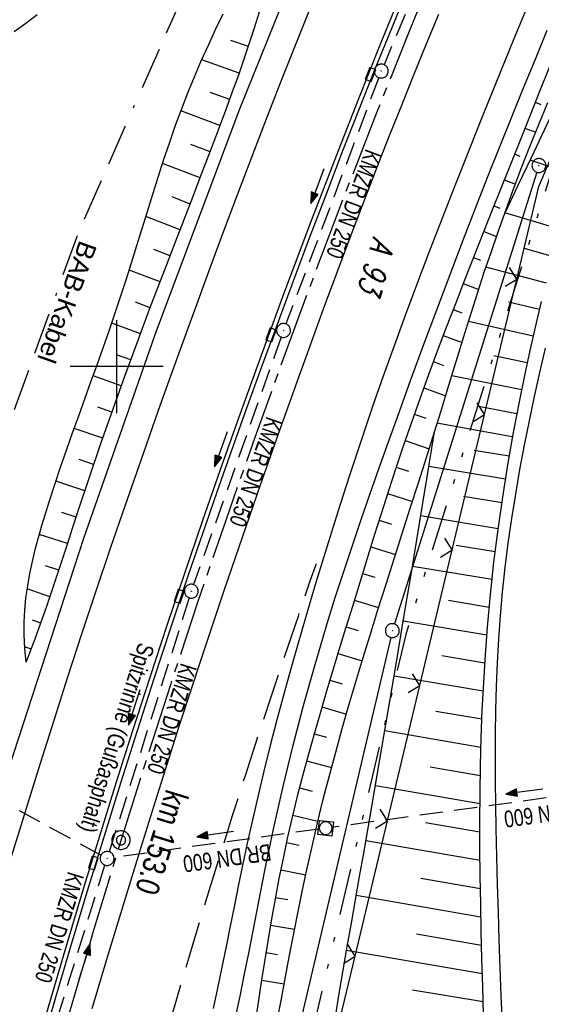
# Model space of a CAD drawing. Extents: x 510526 to 513920, y 467229 to 478797.
# Tile 151 of 256: x 510890 to 510946, y 472431 to 472537. Entities that reach past the tile are written whole.
import ezdxf
from ezdxf.enums import TextEntityAlignment as Align

# ---------------------------------------------------------------- set-up
doc = ezdxf.new("R2010")
doc.units = 0
doc.header["$LTSCALE"] = 10
doc.header["$MEASUREMENT"] = 0
for name, pattern in [('ACAD_ISO16W100', [73, 15, -6.5, 15, -6.5, 15, -7, 1, -7]), ('ACHSE', [5.5, 4, -0.5, 0.5, -0.5]), ('LT00', [0]), ('LT05', [0.7, 0.5, -0.2]), ('LT09', [0.54, 0.2, -0.1, 0.02, -0.1, 0.02, -0.1]), ('STRICHLINIE2', [0.375, 0.25, -0.125])]:
    doc.linetypes.add(name, pattern=pattern)
doc.layers.get('0').update_dxf_attribs({"linetype": 'LT00'})
for name, color, linetype in [('-AX-020', 250, 'ACHSE'), ('-Halt-Pfeil', 4, 'LT00'), ('-Haltung', 182, 'STRICHLINIE2'), ('-Haltungsbeschriftung', 182, 'LT00'), ('-ST-20-1', 250, 'LT00'), ('-ST-20-5', 250, 'LT00'), ('BAB-KABEL', 220, 'ACAD_ISO16W100'), ('BAB-KABEL_TEXT', 221, 'Continuous'), ('DFK_AB_L', 21, 'LT00'), ('DFK_AB_P', 7, 'LT00'), ('DFK_BES-NAME', 255, 'LT00'), ('GEMARKUNGSGRENZE', 3, 'LT09'), ('RINNE_TEXT', 11, 'Continuous'), ('V94_AFBR_BAB', 250, 'LT00'), ('V94_BOESCH', 250, 'LT00'), ('V94_BOSCHUNG', 250, 'LT00'), ('V94_KA_MULD', 182, 'LT00'), ('V94_KA_PRUF', 182, 'LT00'), ('V94_LD_MARK', 250, 'LT00'), ('V94_LG_MARK', 250, 'LT05'), ('V94_RASTER', 250, 'LT00'), ('V94_RINNE', 182, 'LT00'), ('V94_SINKK', 182, 'LT00'), ('V94_ZAUN', 40, 'LT00')]:
    doc.layers.add(name, color=color, linetype=linetype)
doc.styles.add('Arial', font='ARIAL.TTF')
doc.styles.add('Arial Fett', font='txt', dxfattribs={"width": 0.8})
doc.styles.add('Beschrift', font='ARIAL.TTF')
doc.styles.add('Haltungsbeschriftung', font='ARIAL.TTF', dxfattribs={"width": 0.75})
doc.styles.get("Standard").update_dxf_attribs({"font": 'romans.shx'})

# ---------------------------------------------------------------- blocks, each defined once
blk = doc.blocks.new('SYMB0003')
at = {"color": 0, "linetype": 'ByBlock'}
for p, q in [((-0.015712, 0), (0.010166, 0.012015)), ((0, -0.021257), (-0.015712, 0)), ((0.010166, 0.012015), (0, -0.021257))]:
    blk.add_line(p, q, dxfattribs=at)
for points in [[(-0.031395, 0.499013), (-0.093691, 0.491144), (-0.154509, 0.475528), (-0.21289, 0.452414), (-0.267913, 0.422164), (-0.318712, 0.385257), (-0.364484, 0.342274), (-0.404509, 0.293893), (-0.438154, 0.240877), (-0.464888, 0.184062), (-0.484292, 0.124345), (-0.496058, 0.062667), (-0.5, 0)], [(-0.5, 0), (-0.496058, -0.062667), (-0.484292, -0.124345), (-0.464888, -0.184062), (-0.438154, -0.240877), (-0.404509, -0.293893), (-0.364485, -0.342274), (-0.318712, -0.385257), (-0.267914, -0.422164), (-0.21289, -0.452414), (-0.154509, -0.475529), (-0.093691, -0.491144), (-0.031395, -0.499014), (0.031395, -0.499014)], [(0.5, 0), (0.496057, 0.062667), (0.484292, 0.124345), (0.464888, 0.184062), (0.438153, 0.240877), (0.404509, 0.293893), (0.364484, 0.342274), (0.318712, 0.385257), (0.267913, 0.422164), (0.21289, 0.452414), (0.154509, 0.475528), (0.093691, 0.491144), (0.031395, 0.499013), (-0.031395, 0.499013)], [(0.031395, -0.499014), (0.093691, -0.491144), (0.154509, -0.475529), (0.21289, -0.452414), (0.267914, -0.422164), (0.318712, -0.385257), (0.364485, -0.342274), (0.404509, -0.293893), (0.438154, -0.240877), (0.464889, -0.184062), (0.484292, -0.124345), (0.496058, -0.062667), (0.5, 0)]]:
    blk.add_lwpolyline(points, dxfattribs=at)
blk = doc.blocks.new('SYMB0002')
at = {"color": 0, "linetype": 'ByBlock'}
for points in [[(-0.031395, 0.499013), (-0.093691, 0.491144), (-0.154509, 0.475528), (-0.21289, 0.452414), (-0.267913, 0.422164), (-0.318712, 0.385257), (-0.364484, 0.342274), (-0.404509, 0.293893), (-0.438154, 0.240877), (-0.464888, 0.184062), (-0.484292, 0.124345), (-0.496058, 0.062667), (-0.5, 0)], [(-0.5, 0), (-0.496058, -0.062667), (-0.484292, -0.124345), (-0.464888, -0.184062), (-0.438154, -0.240877), (-0.404509, -0.293893), (-0.364485, -0.342274), (-0.318712, -0.385257), (-0.267914, -0.422164), (-0.21289, -0.452414), (-0.154509, -0.475529), (-0.093691, -0.491144), (-0.031395, -0.499014), (0.031395, -0.499014)], [(0.5, 0), (0.496057, 0.062667), (0.484292, 0.124345), (0.464888, 0.184062), (0.438153, 0.240877), (0.404509, 0.293893), (0.364484, 0.342274), (0.318712, 0.385257), (0.267913, 0.422164), (0.21289, 0.452414), (0.154509, 0.475528), (0.093691, 0.491144), (0.031395, 0.499013), (-0.031395, 0.499013)], [(0.031395, -0.499014), (0.093691, -0.491144), (0.154509, -0.475529), (0.21289, -0.452414), (0.267914, -0.422164), (0.318712, -0.385257), (0.364485, -0.342274), (0.404509, -0.293893), (0.438154, -0.240877), (0.464889, -0.184062), (0.484292, -0.124345), (0.496058, -0.062667), (0.5, 0)]]:
    blk.add_lwpolyline(points, dxfattribs=at)
blk = doc.blocks.new('SYMB0024')
at = {"color": 0, "linetype": 'ByBlock'}
for p, q in [((-0.5, 0.5), (0, 0)), ((0, 0), (0.5, 0.5))]:
    blk.add_line(p, q, dxfattribs=at)
blk = doc.blocks.new('SYMB0652')
at = {"color": 0, "linetype": 'ByBlock'}
blk.add_lwpolyline([(-0.15, -0.075), (0.15, -0.075), (0.15, 0.075), (-0.15, 0.075), (-0.15, -0.075)], dxfattribs=at)
blk = doc.blocks.new('SYMB1210')
at = {"color": 0, "linetype": 'ByBlock'}
blk.add_line((0.018815, -0.179014), (0.055623, -0.17119), dxfattribs=at)
for points in [[(-0.2, -0.2), (-0.2, 0.2), (0.2, 0.2), (0.2, -0.2), (-0.2, -0.2)], [(0.018815, 0.179014), (-0.018815, 0.179014), (-0.055623, 0.17119), (-0.09, 0.155885), (-0.120444, 0.133766), (-0.145623, 0.105801), (-0.164438, 0.073213), (-0.176067, 0.037424), (-0.18, 0)], [(-0.18, 0), (-0.176067, -0.037424), (-0.164438, -0.073213), (-0.145623, -0.105801), (-0.120444, -0.133766), (-0.09, -0.155885), (-0.055623, -0.17119), (-0.018815, -0.179014), (0.018815, -0.179014)], [(0.18, 0), (0.176067, 0.037424), (0.164438, 0.073213), (0.145623, 0.105801), (0.120444, 0.133766), (0.09, 0.155885), (0.055623, 0.17119), (0.018815, 0.179014)], [(0.055623, -0.17119), (0.09, -0.155885), (0.120444, -0.133766), (0.145623, -0.105801), (0.164438, -0.073213), (0.176067, -0.037424), (0.18, 0)]]:
    blk.add_lwpolyline(points, dxfattribs=at)
blk = doc.blocks.new('SYMB0070')
at = {"color": 0, "linetype": 'ByBlock'}
for p, q in [((-0.5, 0), (0.2, 0)), ((0.5, 0), (0.2, 0.1)), ((0.2, 0.1), (0.2, 0)), ((0.468, 0), (0.21, 0.086)), ((0.21, 0.086), (0.21, -0.086)), ((0.21, -0.086), (0.468, 0)), ((0.22, -0.072), (0.437, 0)), ((0.23, -0.058), (0.405, 0)), ((0.24, -0.045), (0.374, 0)), ((0.342, 0), (0.25, 0.031)), ((0.25, 0.031), (0.25, -0.031)), ((0.25, -0.031), (0.342, 0)), ((0.26, -0.017), (0.31, 0)), ((0.27, -0.003), (0.279, 0))]:
    blk.add_line(p, q, dxfattribs=at)
for points in [[(0.2, 0), (0.2, -0.1), (0.5, 0)], [(0.437, 0), (0.22, 0.072), (0.22, -0.072)], [(0.405, 0), (0.23, 0.058), (0.23, -0.058)], [(0.374, 0), (0.24, 0.045), (0.24, -0.045)], [(0.31, 0), (0.26, 0.017), (0.26, -0.017)], [(0.279, 0), (0.27, 0.003), (0.27, -0.003)]]:
    blk.add_lwpolyline(points, dxfattribs=at)

msp = doc.modelspace()

# ---------------------------------------------------------------- linework, layer by layer
at = {"layer": '-AX-020', "ltscale": 0.2, "flags": 128}
msp.add_lwpolyline([(513881.72, 478796.97), (513877.87, 478787.35), (513870.37, 478768.8), (513862.79, 478750.28), (513855.14, 478731.79), (513847.41, 478713.32), (513839.61, 478694.89), (513831.74, 478676.49), (513823.79, 478658.13), (513815.77, 478639.79), (513807.68, 478621.49), (513799.51, 478603.22), (513791.27, 478584.98), (513782.96, 478566.77), (513774.58, 478548.6), (513766.12, 478530.46), (513757.59, 478512.36), (513748.99, 478494.29), (513740.31, 478476.25), (513731.57, 478458.25), (513722.75, 478440.29), (513713.86, 478422.36), (513704.9, 478404.46), (513695.86, 478386.6), (513686.76, 478368.78), (513677.58, 478351), (513668.34, 478333.25), (513659.02, 478315.54), (513649.63, 478297.86), (513640.17, 478280.23), (513630.64, 478262.63), (513621.04, 478245.07), (513611.37, 478227.54), (513601.63, 478210.06), (513591.82, 478192.62), (513586.74, 478183.65), (513576.83, 478166.26), (513566.85, 478148.92), (513556.8, 478131.61), (513546.69, 478114.34), (513536.51, 478097.1), (513526.28, 478079.91), (513515.99, 478062.74), (513505.64, 478045.61), (513495.23, 478028.52), (513484.78, 478011.45), (513474.27, 477994.42), (513463.71, 477977.42), (513453.11, 477960.45), (513442.46, 477943.5), (513431.76, 477926.59), (513421.03, 477909.7), (513410.25, 477892.84), (513399.43, 477876), (513388.58, 477859.18), (513377.69, 477842.39), (513366.77, 477825.62), (513355.82, 477808.87), (513344.83, 477792.14), (513333.82, 477775.43), (513322.78, 477758.74), (513311.72, 477742.06), (513300.63, 477725.4), (513289.52, 477708.75), (513278.39, 477692.12), (513267.24, 477675.5), (513256.08, 477658.89), (513244.9, 477642.29), (513233.71, 477625.7), (513222.5, 477609.12), (513211.29, 477592.54), (513200.07, 477575.97), (513188.84, 477559.41), (513177.6, 477542.84), (513166.37, 477526.28), (513154.8, 477509.24), (513142.5, 477491.11), (513130.2, 477472.99), (513117.9, 477454.86), (513105.61, 477436.73), (513093.33, 477418.59), (513081.06, 477400.44), (513068.81, 477382.28), (513056.57, 477364.12), (513044.34, 477345.94), (513032.14, 477327.75), (513019.96, 477309.55), (513007.8, 477291.33), (512995.67, 477273.09), (512983.57, 477254.83), (512971.49, 477236.55), (512959.45, 477218.25), (512947.45, 477199.93), (512935.48, 477181.58), (512923.55, 477163.21), (512911.66, 477144.81), (512899.82, 477126.38), (512888.03, 477107.93), (512876.28, 477089.44), (512864.58, 477070.92), (512852.94, 477052.36), (512841.35, 477033.77), (512829.82, 477015.15), (512818.35, 476996.49), (512806.94, 476977.79), (512795.6, 476959.05), (512789.64, 476949.14), (512778.41, 476930.34), (512767.24, 476911.5), (512756.13, 476892.61), (512745.1, 476873.69), (512734.14, 476854.72), (512723.25, 476835.72), (512712.42, 476816.68), (512701.67, 476797.59), (512690.98, 476778.47), (512680.37, 476759.31), (512669.82, 476740.11), (512659.35, 476720.87), (512648.95, 476701.6), (512638.61, 476682.28), (512628.35, 476662.93), (512618.16, 476643.54), (512608.04, 476624.11), (512597.99, 476604.65), (512588.01, 476585.15), (512578.1, 476565.61), (512568.26, 476546.04), (512558.5, 476526.43), (512548.8, 476506.79), (512539.18, 476487.11), (512529.63, 476467.4), (512520.15, 476447.65), (512510.75, 476427.87), (512501.42, 476408.05), (512492.16, 476388.2), (512482.97, 476368.31), (512473.85, 476348.4), (512464.81, 476328.44), (512455.84, 476308.46), (512446.94, 476288.44), (512438.12, 476268.39), (512429.37, 476248.31), (512420.69, 476228.2), (512412.09, 476208.05), (512403.56, 476187.88), (512395.11, 476167.67), (512386.72, 476147.43), (512378.42, 476127.17), (512370.18, 476106.87), (512362.02, 476086.54), (512353.94, 476066.18), (512345.92, 476045.79), (512337.99, 476025.38), (512330.13, 476004.93), (512322.34, 475984.46), (512314.63, 475963.96), (512306.99, 475943.43), (512299.43, 475922.87), (512291.94, 475902.28), (512284.53, 475881.67), (512277.19, 475861.03), (512269.93, 475840.36), (512262.74, 475819.67), (512255.63, 475798.95), (512248.6, 475778.21), (512241.64, 475757.44), (512234.76, 475736.64), (512227.95, 475715.82), (512221.22, 475694.97), (512214.57, 475674.11), (512207.99, 475653.21), (512201.49, 475632.29), (512200.13, 475627.89), (512194.28, 475608.79), (512188.5, 475589.67), (512182.78, 475570.54), (512177.14, 475551.38), (512171.56, 475532.2), (512166.05, 475513.01), (512160.62, 475493.79), (512155.26, 475474.55), (512149.97, 475455.29), (512148.09, 475448.36), (512142.91, 475429.07), (512137.8, 475409.77), (512132.78, 475390.44), (512127.83, 475371.09), (512122.96, 475351.72), (512118.16, 475332.33), (512113.45, 475312.92), (512108.81, 475293.5), (512104.25, 475274.06), (512099.76, 475254.59), (512095.36, 475235.11), (512091.03, 475215.62), (512086.78, 475196.1), (512082.61, 475176.57), (512078.52, 475157.02), (512074.51, 475137.46), (512070.57, 475117.88), (512066.72, 475098.28), (512063.24, 475080.25), (512059.53, 475060.62), (512055.9, 475040.98), (512052.34, 475021.33), (512048.86, 475001.67), (512045.44, 474981.99), (512042.08, 474962.3), (512038.79, 474942.6), (512035.56, 474922.89), (512032.39, 474903.18), (512029.27, 474883.45), (512026.2, 474863.71), (512023.18, 474843.97), (512020.21, 474824.22), (512017.28, 474804.47), (512014.39, 474784.7), (512011.54, 474764.94), (512008.73, 474745.16), (512005.95, 474725.39), (512003.2, 474705.61), (512000.47, 474685.82), (511997.78, 474666.03), (511995.1, 474646.24), (511992.44, 474626.45), (511989.8, 474606.65), (511987.17, 474586.85), (511984.55, 474567.05), (511981.94, 474547.25), (511979.34, 474527.45), (511976.74, 474507.69), (511975.13, 474495.38), (511973.48, 474482.82), (511971.82, 474470.25), (511970.17, 474457.69), (511968.51, 474445.13), (511966.84, 474432.57), (511965.15, 474420.02), (511963.46, 474407.46), (511961.75, 474394.91), (511960.03, 474382.35), (511958.28, 474369.81), (511956.52, 474357.26), (511954.73, 474344.72), (511952.92, 474332.18), (511951.08, 474319.64), (511949.21, 474307.11), (511947.31, 474294.58), (511945.38, 474282.06), (511943.41, 474269.55), (511941.4, 474257.04), (511939.35, 474244.53), (511937.27, 474232.04), (511935.14, 474219.55), (511932.96, 474207.07), (511930.74, 474194.59), (511928.46, 474182.13), (511926.14, 474169.68), (511923.76, 474157.23), (511921.32, 474144.8), (511918.83, 474132.38), (511916.28, 474119.97), (511913.66, 474107.57), (511910.98, 474095.19), (511908.24, 474082.82), (511905.43, 474070.46), (511902.54, 474058.13), (511899.59, 474045.81), (511896.56, 474033.5), (511893.47, 474021.26), (511890.29, 474009), (511887.03, 473996.75), (511883.7, 473984.53), (511880.29, 473972.33), (511876.8, 473960.15), (511873.23, 473947.99), (511869.59, 473935.86), (511865.87, 473923.74), (511862.08, 473911.66), (511858.21, 473899.59), (511854.26, 473887.55), (511850.24, 473875.54), (511846.14, 473863.55), (511841.96, 473851.59), (511837.71, 473839.65), (511833.39, 473827.75), (511828.99, 473815.86), (511824.51, 473804.01), (511819.96, 473792.19), (511815.33, 473780.39), (511810.64, 473768.63), (511805.86, 473756.89), (511801.02, 473745.18), (511796.09, 473733.51), (511791.1, 473721.87), (511786.03, 473710.25), (511780.89, 473698.68), (511775.67, 473687.13), (511770.39, 473675.61), (511765.03, 473664.13), (511759.6, 473652.69), (511754.09, 473641.28), (511748.51, 473629.9), (511742.87, 473618.56), (511737.15, 473607.25), (511731.36, 473595.99), (511725.49, 473584.75), (511719.56, 473573.56), (511713.56, 473562.4), (511707.48, 473551.28), (511701.34, 473540.2), (511695.13, 473529.16), (511688.84, 473518.16), (511682.49, 473507.2), (511676.07, 473496.28), (511669.58, 473485.39), (511663.02, 473474.55), (511656.39, 473463.76), (511649.7, 473453), (511642.94, 473442.29), (511636.1, 473431.62), (511629.21, 473420.99), (511622.24, 473410.41), (511615.21, 473399.87), (511608.11, 473389.37), (511600.95, 473378.92), (511593.72, 473368.52), (511586.42, 473358.16), (511579.06, 473347.85), (511571.64, 473337.58), (511564.15, 473327.36), (511556.59, 473317.19), (511548.97, 473307.07), (511541.29, 473297), (511533.54, 473286.97), (511525.74, 473276.99), (511517.86, 473267.07), (511509.93, 473257.19), (511501.93, 473247.36), (511493.87, 473237.58), (511485.75, 473227.86), (511477.57, 473218.19), (511475.55, 473215.81), (511467.29, 473206.2), (511458.98, 473196.64), (511450.61, 473187.13), (511442.18, 473177.67), (511433.71, 473168.25), (511425.19, 473158.87), (511416.62, 473149.54), (511408.01, 473140.24), (511399.37, 473130.98), (511390.68, 473121.76), (511381.96, 473112.57), (511373.2, 473103.41), (511364.42, 473094.28), (511355.61, 473085.17), (511346.77, 473076.1), (511337.91, 473067.04), (511329.03, 473058), (511320.13, 473048.99), (511311.22, 473039.98), (511302.29, 473031), (511293.34, 473022.02), (511284.39, 473013.05), (511275.44, 473004.09), (511266.47, 472995.14), (511255.91, 472984.59), (511236.79, 472965.5), (511230.18, 472958.9), (511223.57, 472952.29), (511216.96, 472945.68), (511210.37, 472939.06), (511203.78, 472932.43), (511197.22, 472925.79), (511190.66, 472919.13), (511184.13, 472912.44), (511177.62, 472905.74), (511171.14, 472899.01), (511164.68, 472892.25), (511158.26, 472885.46), (511151.88, 472878.64), (511145.53, 472871.79), (511139.22, 472864.89), (511132.96, 472857.96), (511126.75, 472850.98), (511120.58, 472843.95), (511114.48, 472836.88), (511109.32, 472830.82), (511103.32, 472823.65), (511097.39, 472816.44), (511091.51, 472809.17), (511085.7, 472801.85), (511079.95, 472794.49), (511074.26, 472787.07), (511068.64, 472779.61), (511063.08, 472772.1), (511057.59, 472764.54), (511052.16, 472756.93), (511046.8, 472749.28), (511041.5, 472741.58), (511036.27, 472733.84), (511031.1, 472726.05), (511026.01, 472718.22), (511020.98, 472710.35), (511016.01, 472702.43), (511011.12, 472694.47), (511006.29, 472686.47), (511001.53, 472678.43), (510996.84, 472670.35), (510992.22, 472662.22), (510987.67, 472654.06), (510983.19, 472645.86), (510978.78, 472637.62), (510974.44, 472629.35), (510970.17, 472621.04), (510965.98, 472612.69), (510961.85, 472604.3), (510957.8, 472595.88), (510953.82, 472587.43), (510949.91, 472578.94), (510946.07, 472570.42), (510942.31, 472561.87), (510938.62, 472553.28), (510935.01, 472544.67), (510931.46, 472536.02), (510928, 472527.34), (510924.6, 472518.64), (510921.29, 472509.9), (510918.04, 472501.14), (510914.87, 472492.35), (510911.78, 472483.53), (510908.76, 472474.69), (510905.82, 472465.82), (510902.96, 472456.92), (510900.17, 472448), (510897.45, 472439.06), (510894.82, 472430.1), (510892.26, 472421.11), (510889.78, 472412.1), (510887.37, 472403.07), (510885.04, 472394.02), (510882.79, 472384.95), (510880.62, 472375.87), (510878.53, 472366.76), (510876.51, 472357.64), (510874.57, 472348.49), (510872.71, 472339.34), (510870.93, 472330.16), (510869.23, 472320.98), (510867.6, 472311.77), (510866.06, 472302.56), (510864.59, 472293.33), (510863.2, 472284.09), (510861.89, 472274.84), (510860.67, 472265.57), (510859.52, 472256.3), (510858.45, 472247.02), (510857.45, 472237.73), (510856.54, 472228.43), (510855.71, 472219.12), (510854.96, 472209.81), (510854.29, 472200.49), (510853.7, 472191.16), (510853.18, 472181.83), (510852.75, 472172.5), (510852.4, 472163.16), (510852.13, 472153.82), (510851.93, 472144.48), (510851.82, 472135.13), (510851.79, 472125.79), (510851.84, 472116.44), (510851.96, 472107.1), (510852.01, 472104.71), (510852.24, 472095.37), (510852.54, 472086.03), (510852.93, 472076.69), (510853.39, 472067.36), (510853.92, 472058.03), (510854.53, 472048.71), (510855.21, 472039.39), (510855.96, 472030.07), (510856.78, 472020.77), (510857.67, 472011.46), (510858.63, 472002.17), (510859.65, 471992.88), (510860.73, 471983.6), (510861.88, 471974.33), (510863.09, 471965.06), (510864.36, 471955.8), (510865.69, 471946.55), (510867.08, 471937.31), (510868.53, 471928.08), (510870.02, 471918.86), (510871.58, 471909.64), (510873.18, 471900.44), (510874.84, 471891.24), (510876.54, 471882.05), (510878.3, 471872.88), (510880.1, 471863.71), (510881.95, 471854.55), (510883.84, 471845.4), (510885.78, 471836.26), (510887.76, 471827.12), (510889.78, 471818), (510891.83, 471808.88), (510893.93, 471799.78), (510896.06, 471790.68), (510898.23, 471781.59), (510900.44, 471772.51), (510902.67, 471763.44), (510904.94, 471754.37), (510907.24, 471745.32), (510909.57, 471736.27), (510911.93, 471727.22), (510914.31, 471718.19), (510916.72, 471709.16), (510919.15, 471700.14), (510921.61, 471691.12), (510924.09, 471682.11), (510926.59, 471673.11), (510929.1, 471664.11), (510931.64, 471655.12), (510934.19, 471646.13), (510936.76, 471637.14), (510939.34, 471628.16), (510941.94, 471619.19), (510944.55, 471610.22), (510947.17, 471601.25), (510949.8, 471592.28), (510952.43, 471583.31), (510955.08, 471574.35), (510957.73, 471565.39), (510960.38, 471556.43), (510963.04, 471547.47), (510967.7, 471531.77), (510970.25, 471523.2), (510975.26, 471506.32), (510980.27, 471489.44), (510985.27, 471472.57), (510990.27, 471455.68), (510995.25, 471438.8), (511000.21, 471421.91), (511005.16, 471405.01), (511010.09, 471388.11), (511014.99, 471371.2), (511019.86, 471354.28), (511024.7, 471337.36), (511029.51, 471320.42), (511034.28, 471303.47), (511039.01, 471286.52), (511043.7, 471269.55), (511048.34, 471252.56), (511052.93, 471235.57), (511057.46, 471218.56), (511061.95, 471201.53), (511066.37, 471184.49), (511070.73, 471167.43), (511075.02, 471150.36), (511079.24, 471133.27), (511083.39, 471116.16), (511086.57, 471102.84), (511090.59, 471085.7), (511094.53, 471068.54), (511098.39, 471051.37), (511102.17, 471034.17), (511105.87, 471016.96), (511109.5, 470999.73), (511113.05, 470982.49), (511116.52, 470965.23), (511119.91, 470947.95), (511123.22, 470930.66), (511126.45, 470913.36), (511129.61, 470896.04), (511132.69, 470878.7), (511135.68, 470861.35), (511138.6, 470843.99), (511141.44, 470826.62), (511144.2, 470809.23), (511146.88, 470791.83), (511149.49, 470774.42), (511152.01, 470757), (511154.45, 470739.56), (511156.82, 470722.12), (511159.1, 470704.66), (511161.31, 470687.19), (511163.44, 470669.72), (511165.49, 470652.23), (511165.64, 470650.9), (511167.87, 470631.02), (511170.03, 470611.14), (511172.1, 470591.25), (511174.1, 470571.35), (511176.01, 470551.44), (511177.85, 470531.52), (511179.53, 470512.55), (511180.88, 470496.34), (511182.16, 470480.14), (511183.36, 470463.92), (511184.48, 470447.7), (511185.52, 470431.48), (511186.48, 470415.25), (511187.36, 470399.01), (511188.16, 470382.77), (511188.88, 470366.53), (511189.52, 470350.29), (511190.08, 470334.04), (511190.56, 470317.79), (511190.96, 470301.53), (511191.28, 470285.28), (511191.52, 470269.02), (511191.68, 470252.76), (511191.76, 470236.51), (511191.77, 470220.25), (511191.69, 470203.99), (511191.53, 470187.73), (511191.29, 470171.47), (511191.24, 470169.01), (511190.91, 470152.75), (511190.5, 470136.5), (511190.02, 470120.25), (511189.47, 470104), (511188.85, 470087.75), (511188.17, 470071.51), (511187.43, 470055.27), (511186.63, 470039.03), (511185.78, 470022.79), (511184.88, 470006.56), (511183.93, 469990.33), (511182.94, 469974.1), (511181.91, 469957.87), (511180.85, 469941.65), (511179.74, 469925.43), (511178.61, 469909.21), (511177.46, 469892.99), (511176.28, 469876.78), (511175.08, 469860.56), (511173.86, 469844.35), (511172.63, 469828.14), (511171.39, 469811.93), (511170.14, 469795.72), (511168.85, 469778.99), (511030.96, 467993.35), (511029.42, 467973.41), (511027.88, 467953.47), (511026.35, 467933.52), (511024.83, 467913.58), (511023.32, 467893.64), (511021.83, 467873.7), (511020.35, 467853.75), (511018.9, 467833.8), (511017.47, 467813.85), (511016.06, 467793.9), (511014.69, 467773.95), (511013.35, 467754), (511012.05, 467734.04), (511010.78, 467714.08), (511009.56, 467694.12), (511008.38, 467674.15), (511007.25, 467654.18), (511006.18, 467634.21), (511005.15, 467614.24), (511004.19, 467594.26), (511003.28, 467574.28), (511002.44, 467554.3), (511001.67, 467534.31), (511000.96, 467514.33), (511000.33, 467494.34), (510999.77, 467474.34), (510999.56, 467465.71), (510999.11, 467445.71), (510998.75, 467425.72), (510998.46, 467405.72), (510998.26, 467385.72), (510998.14, 467365.72), (510998.09, 467345.72), (510998.13, 467325.72), (510998.24, 467305.72), (510998.44, 467285.72), (510998.71, 467265.72), (510999.07, 467245.73), (510999.43, 467229.16)], dxfattribs=at)
at = {"layer": '-Haltung'}
for p, q in [((510939.79, 472558.68), (510928.8, 472532.53)), ((510928.24, 472531.14), (510918.23, 472504.6)), ((510917.72, 472503.19), (510908.29, 472476.52)), ((510898.31, 472447.38), (510847.22, 472475.1)), ((510907.81, 472475.1), (510899.19, 472447.74)), ((510964.84, 472456.08), (510923.25, 472450.38)), ((510921.77, 472450.18), (510899.71, 472447.12)), ((510892.49, 472426.16), (510898.74, 472446.3))]:
    msp.add_line(p, q, dxfattribs=at)
at = {"layer": 'BAB-KABEL', "ltscale": 0.03, "flags": 128}
msp.add_lwpolyline([(513339.84, 477816.32), (513312.27, 477774.65), (513284.67, 477733), (513252.5, 477694.41), (513223.88, 477653.5), (513195.8, 477612.12), (513167.63, 477570.87), (513139.88, 477529.3), (513111.79, 477487.92), (513083.81, 477446.45), (513055.84, 477404.98), (513022.49, 477355.03), (513000.51, 477321.52), (512973.12, 477279.62), (512945.42, 477237.87), (512917.58, 477196.22), (512879.16, 477137.5), (512858.34, 477103.22), (512837.39, 477068.95), (512811.45, 477026.06), (512784.2, 476983.9), (512756.65, 476941.56), (512731.12, 476898.63), (512706.39, 476854.96), (512681.95, 476811.1), (512658.87, 476770.39), (512633.74, 476723.05), (512609.82, 476678.97), (512586.03, 476634.72), (512574.46, 476609.04), (512565.77, 476584.24), (512545.21, 476542.92), (512523.45, 476497.74), (512501.77, 476452.47), (512480.25, 476407.17), (512458.85, 476361.79), (512438.56, 476315.94), (512418.18, 476270.12), (512378.72, 476177.83), (512359.89, 476131.36), (512341.35, 476084.78), (512322.58, 476038.31), (512304.82, 475991.34), (512287.68, 475944.24), (512270.28, 475897.17), (512254.12, 475849.7), (512237.77, 475802.28), (512221.53, 475754.82), (512205.86, 475707.19), (512190.78, 475659.38), (512175.78, 475611.52), (512161.52, 475563.42), (512145.69, 475515.8), (512137.73, 475496.07), (512130.63, 475467.92), (512119.03, 475418.91), (512105.58, 475370.55), (512100.73, 475351.1), (512084.18, 475320.51), (512082.62, 475318.67), (512071.99, 475296.24), (512062.06, 475264.37), (512059.32, 475232.9), (512061.87, 475193.18), (512054.82, 475143.1), (512045.69, 475099.99), (512036.29, 475050.9), (512027.27, 475001.72), (512018.22, 474952.55), (512008.9, 474903.42), (512000.14, 474854.23), (511992.36, 474804.85), (511985.27, 474755.37), (511977.39, 474700.85), (511969.41, 474646.42), (511966.53, 474615.2), (511972.8, 474604.79), (511970.05, 474596.16), (511959.57, 474586.37), (511941.91, 474517.48), (511936.85, 474477.77), (511926.66, 474399.73), (511919.97, 474355.38), (511910.09, 474296.61), (511899.45, 474238.13), (511883.78, 474152.68), (511870.29, 474094), (511857.13, 474053.88), (511852.78, 474012.45), (511853.17, 473966.86), (511852.49, 473957.15), (511851.31, 473949.66), (511841.69, 473942.06), (511825.82, 473895.23), (511826.65, 473894.12), (511810.9, 473851.95), (511793.57, 473805.03), (511775.28, 473758.36), (511755.12, 473712.47), (511734.05, 473667.01), (511712.23, 473621.97), (511689.5, 473577.27), (511665.16, 473533.5), (511639.85, 473490.24), (511612.91, 473448.14), (511601.59, 473431.81), (511558.05, 473366.07), (511514.89, 473306.01), (511484.06, 473267.45), (511450.63, 473224.7), (511393.07, 473164.53), (511363.02, 473132.87), (511308.52, 473076.45), (511275.57, 473040.36), (511243.01, 473009.33), (511235.22, 472986.05), (511231.03, 472981.06), (511075.99, 472813.11), (511070.24, 472807.3), (511057.8, 472797.51), (511038.03, 472769.96), (511010.69, 472730.53), (510983.88, 472687.19), (510959.58, 472643.76), (510934.3, 472604.33), (510904.8, 472574.33), (510913.91, 472558.29), (510911.7, 472550.67), (510911.23, 472549.24), (510895.97, 472514.71), (510882.66, 472477.92), (510872.4, 472460.75), (510857.5, 472432.35), (510836.1, 472381.12), (510836.28, 472368.89), (510832.94, 472355.97), (510830.18, 472332.03), (510848.22, 472325.54), (510838.51, 472271.42), (510831.97, 472215.43), (510830.7, 472169.39), (510828.83, 472118.66), (510829.08, 472067.62), (510833.95, 472011.74), (510842.44, 471951.44), (510849.98, 471906.34), (510856.18, 471866.27), (510867.23, 471812.82), (510879.85, 471762.88), (510891.51, 471713.81), (510903.79, 471665.07), (510916.06, 471616.28), (510929.64, 471568.08), (510950.96, 471501.37), (510971.61, 471429.82), (510974.35, 471422.76), (510989.55, 471366.87), (511004.5, 471314.2), (511016.36, 471270.84), (511026.28, 471232.42), (511039.24, 471184.15), (511056.6, 471116.88), (511065.91, 471078.27), (511077.6, 471030.01), (511089.22, 470981.62), (511098.91, 470932.89), (511107.16, 470884.03), (511116.15, 470835.04), (511125.08, 470786.06), (511133.15, 470736.97), (511137.3, 470706.32), (511129.89, 470689.71), (511129.54, 470684.61), (511132.44, 470671.58), (511143.11, 470670.95), (511145.78, 470638.26), (511151.08, 470588.89), (511155.98, 470539.42), (511159.51, 470489.78), (511162.63, 470440.14), (511165.94, 470390.62), (511167.84, 470340.94), (511167.81, 470291.24), (511167.77, 470272.42), (511169.19, 470243.96), (511168.97, 470223.34), (511163.73, 470203.87), (511151.46, 470170.12), (511152.4, 470145.76), (511161.63, 470107.32), (511162.26, 470078.65), (511157.08, 470021.39), (511153.97, 469975.78), (511150.23, 469924.11), (511146.61, 469878.37), (511141.04, 469826.73), (511133.85, 469745.04), (511131.82, 469700.02), (511128.93, 469655.17), (511125.19, 469595.29), (511130.66, 469554.69), (511130.4, 469544.67), (511121.69, 469477.4)], dxfattribs=at)
at = {"layer": 'DFK_AB_L'}
for p, q in [((510945.25, 472520.94), (510929.92, 472472.28)), ((510929.52, 472470.83), (510902.98, 472358.02))]:
    msp.add_line(p, q, dxfattribs=at)
at = {"layer": 'GEMARKUNGSGRENZE', "ltscale": 2.5, "flags": 128}
msp.add_lwpolyline([(511338.82, 472915.91), (511340.72, 472885.88), (511337.39, 472885.57), (511309.65, 472881.53), (511259.85, 472877.77), (511252.99, 472872.45), (511243.28, 472879.23), (511234.25, 472878.22), (511233.26, 472867.44), (511216.03, 472862.71), (511207.8, 472857.96), (511191.39, 472853.61), (511190.75, 472855.64), (511140.81, 472836.03), (511125.01, 472817.8), (511083.65, 472766.59), (511031.93, 472691.27), (510996.41, 472627.33), (510946.88, 472521.12), (510931.14, 472471.16), (510904.27, 472356.96), (510903.97, 472355.51), (510901.21, 472342.3), (510941.59, 472335.04), (510971, 472327.67), (510993.45, 472322.39), (511002.82, 472295.22), (510981.46, 472288.09), (510979.08, 472252.27), (510975.29, 472194.98), (510973.33, 472186.4), (510968.72, 472165.9), (510952.99, 472136.27), (510921.26, 472097.63), (510905.04, 472075.84), (510893.26, 472050.56), (510892, 472047.86), (510887.62, 472022.35), (510889.46, 471975.29), (510899.31, 471911.87), (510912.91, 471849.01), (510930.53, 471767.72), (510947.5, 471695.56), (510972.15, 471610.02), (510987.56, 471561.13), (510988.88, 471556.96), (510998.36, 471526.88), (511023.64, 471445.76), (511025.92, 471438.31), (511028.87, 471429.14), (511055.24, 471334.96), (511075.56, 471262.69), (511076.64, 471258.87), (511081.08, 471243.06), (511102.94, 471153.98), (511126.45, 471060.17), (511143.98, 470974.85), (511146.57, 470959.09), (511159.17, 470882.63), (511171.61, 470798.75), (511182.45, 470711.37), (511193.01, 470699.76), (511193.73, 470690.19), (511187.83, 470675.55), (511194.98, 470614.95), (511207.15, 470475.09), (511207.63, 470473.85), (511218.63, 470446.19), (511282.7, 470462.39), (511261.68, 470406.38), (511258.84, 470397.92), (511238.14, 470342.75), (511229.34, 470301.99), (511223.45, 470293.89), (511221.46, 470291.06), (511213.87, 470286.72), (511168.7, 470265.71), (511166.27, 470263.99)], dxfattribs=at)
at = {"layer": 'V94_AFBR_BAB'}
for points in [[(510888.33, 472456.53), (510888.91, 472458.37), (510896.45, 472481.52), (510904.29, 472503.86), (510913.25, 472527.76), (510922.31, 472550.2), (510932.1, 472573.12), (510940.03, 472591.15)], [(510897.38, 472430.87), (510899.09, 472436.63), (510900.83, 472442.39), (510902.59, 472448.13), (510904.39, 472453.87), (510906.75, 472461.26), (510909.16, 472468.65), (510911.62, 472476.01), (510913.54, 472481.64), (510915.49, 472487.26), (510917.46, 472492.87), (510919.47, 472498.47), (510920.87, 472502.34), (510922.28, 472506.21), (510923.71, 472510.07), (510925.16, 472513.92), (510926.62, 472517.76), (510928.11, 472521.6), (510929.4, 472524.89), (510930.71, 472528.17), (510932.02, 472531.44), (510933.35, 472534.71), (510934.69, 472537.98)], [(510912.87, 472430.16), (510913.33, 472432.37), (510913.78, 472434.6), (510914.22, 472436.82), (510914.65, 472439.04), (510915.09, 472441.27), (510915.53, 472443.49), (510915.97, 472445.72), (510916.43, 472447.94), (510916.9, 472450.16), (510917.9, 472454.63), (510918.99, 472459.08), (510920.14, 472463.51), (510921.37, 472467.93), (510922.68, 472472.32), (510923.55, 472475.13), (510924.46, 472477.94), (510925.39, 472480.74), (510926.33, 472483.54), (510927.3, 472486.32), (510928.28, 472489.11), (510929.27, 472491.89), (510930.27, 472494.66), (510931.66, 472498.49), (510933.06, 472502.31), (510934.48, 472506.12), (510935.91, 472509.93), (510937.36, 472513.73), (510938.83, 472517.53), (510940.06, 472520.66), (510941.3, 472523.78), (510942.56, 472526.9), (510943.82, 472530.02), (510945.1, 472533.13), (510946.38, 472536.24)], [(510941.54, 472429.22), (510941.42, 472432.22), (510941.31, 472435.22), (510941.21, 472438.22), (510941.11, 472441.22), (510941.02, 472444.23), (510940.94, 472447.23), (510940.88, 472450.24), (510940.84, 472452.79), (510940.81, 472455.34), (510940.8, 472457.89), (510940.82, 472460.44), (510940.85, 472462.99), (510940.92, 472465.54), (510941.02, 472468.08), (510941.16, 472470.63), (510941.34, 472473.17), (510941.56, 472475.7), (510941.85, 472478.35), (510942.18, 472481), (510942.56, 472483.64), (510942.98, 472486.28), (510943.44, 472488.91), (510943.93, 472491.53), (510944.46, 472494.16), (510945.01, 472496.77), (510945.59, 472499.38), (510946.19, 472501.99)]]:
    msp.add_lwpolyline(points, dxfattribs=at)
at = {"layer": 'V94_BOESCH'}
for points in [[(510970.68, 472581.81), (510969.36, 472578.61), (510968.04, 472575.42), (510966.72, 472572.23), (510965.4, 472569.04), (510964.07, 472565.85), (510962.73, 472562.67), (510961.38, 472559.49), (510959.48, 472555.05), (510957.56, 472550.63), (510955.61, 472546.21), (510953.63, 472541.8), (510951.63, 472537.41), (510950.25, 472534.42), (510948.86, 472531.43), (510947.46, 472528.45), (510946.05, 472525.47), (510944.63, 472522.5), (510943.22, 472519.53), (510941.8, 472516.55)], [(510890.25, 472468.15), (510890.57, 472469), (510890.9, 472469.84), (510891.22, 472470.69), (510891.84, 472472.39), (510892.44, 472474.1), (510893.03, 472475.82), (510893.6, 472477.54), (510894.17, 472479.27), (510894.73, 472481), (510895.29, 472482.72), (510895.85, 472484.45), (510897.06, 472488.09), (510898.31, 472491.73), (510899.58, 472495.36), (510900.88, 472498.97), (510902.2, 472502.58), (510903.55, 472506.18), (510904.47, 472508.6), (510905.4, 472511.01), (510906.33, 472513.43), (510907.26, 472515.84), (510908.2, 472518.25), (510909.12, 472520.67), (510910.05, 472523.08), (510910.96, 472525.5), (510911.87, 472527.93), (510912.49, 472529.63), (510913.11, 472531.34), (510913.71, 472533.05), (510914.29, 472534.77), (510914.86, 472536.5), (510915.4, 472538.24)], [(510891.44, 472537.9), (510890.22, 472536.96), (510888.98, 472536.06)], [(510890.25, 472468.15), (510890.18, 472468.9), (510890.12, 472469.65), (510890.07, 472470.39), (510890.04, 472471.14), (510890.04, 472472.46), (510890.11, 472473.77), (510890.23, 472475.08), (510890.42, 472476.39), (510890.65, 472477.7), (510890.92, 472479), (510891.23, 472480.3), (510891.57, 472481.59), (510891.94, 472482.88), (510892.33, 472484.16), (510892.74, 472485.44), (510893.35, 472487.31), (510893.97, 472489.17), (510894.61, 472491.02), (510895.26, 472492.86), (510895.91, 472494.69), (510896.57, 472496.53), (510897.23, 472498.35), (510897.89, 472500.18), (510898.54, 472502.01), (510899.18, 472503.84), (510899.81, 472505.68), (510900.43, 472507.52), (510901.02, 472509.36), (510901.6, 472511.2), (510902.17, 472513.04), (510902.74, 472514.89), (510903.31, 472516.73), (510903.88, 472518.58), (510904.47, 472520.42), (510905.06, 472522.25), (510905.68, 472524.08), (510906.32, 472525.9), (510906.98, 472527.71), (510907.67, 472529.5), (510908.38, 472531.22), (510909.12, 472532.93), (510909.88, 472534.63), (510910.66, 472536.32), (510911.46, 472538.01)], [(510947.34, 472534.11), (510945.62, 472529.82), (510943.91, 472525.53), (510942.2, 472521.24), (510940.49, 472516.95), (510939.48, 472514.41), (510938.47, 472511.87), (510937.47, 472509.33), (510936.48, 472506.78), (510935.5, 472504.23), (510934.53, 472501.68), (510933.58, 472499.12), (510932.65, 472496.55), (510931.74, 472493.98), (510930.9, 472491.54), (510930.08, 472489.08), (510929.28, 472486.62), (510928.49, 472484.16), (510927.71, 472481.69), (510926.94, 472479.22), (510926.18, 472476.75), (510925.42, 472474.27), (510924.66, 472471.8), (510923.97, 472469.55), (510923.29, 472467.3), (510922.61, 472465.05), (510921.95, 472462.79), (510921.3, 472460.54), (510920.66, 472458.27), (510920.05, 472456.01), (510919.46, 472453.74), (510918.9, 472451.46), (510918.38, 472449.17), (510917.92, 472447.01), (510917.48, 472444.85), (510917.07, 472442.68), (510916.69, 472440.5), (510916.32, 472438.33), (510915.96, 472436.14), (510915.61, 472433.96), (510915.28, 472431.77), (510914.94, 472429.59)], [(510917.3, 472429.54), (510917.74, 472431.89), (510918.18, 472434.25), (510918.63, 472436.6), (510919.08, 472438.95), (510919.54, 472441.3), (510920.02, 472443.64), (510920.52, 472445.98), (510921.04, 472448.31), (510921.63, 472450.87), (510922.26, 472453.41), (510922.92, 472455.95), (510923.6, 472458.48), (510924.3, 472461.01), (510925.02, 472463.53), (510925.76, 472466.05), (510926.52, 472468.56), (510927.29, 472471.07), (510928.14, 472473.81), (510929.01, 472476.55), (510929.88, 472479.28), (510930.75, 472482.02), (510931.63, 472484.75), (510932.5, 472487.49), (510933.37, 472490.22), (510934.23, 472492.96), (510934.9, 472495.12), (510935.56, 472497.27), (510936.22, 472499.42), (510936.89, 472501.58), (510937.55, 472503.73), (510938.23, 472505.88), (510938.91, 472508.02), (510939.6, 472510.17), (510940.32, 472512.3), (510941.05, 472514.43), (510941.8, 472516.55), (510942.67, 472518.95), (510943.58, 472521.34), (510944.51, 472523.72), (510945.47, 472526.08), (510946.44, 472528.44)], [(510939.52, 472430.25), (510939.43, 472433.22), (510939.34, 472436.19), (510939.27, 472439.16), (510939.21, 472442.14), (510939.16, 472445.11), (510939.13, 472448.09), (510939.13, 472451.08), (510939.15, 472454.07), (510939.2, 472457.05), (510939.27, 472460.03), (510939.38, 472463.01), (510939.53, 472465.99), (510939.71, 472468.96), (510939.94, 472471.93), (510940.26, 472475.44), (510940.64, 472478.95), (510941.09, 472482.45), (510941.58, 472485.95), (510942.14, 472489.44), (510942.75, 472492.92), (510943.41, 472496.4), (510943.95, 472499.06), (510944.52, 472501.73), (510945.13, 472504.38), (510945.77, 472507.03)], [(510923.57, 472429.96), (510923.98, 472432.48), (510924.41, 472435), (510924.84, 472437.52), (510925.28, 472440.04), (510925.72, 472442.55), (510926.16, 472445.07), (510926.61, 472447.59), (510927.48, 472452.63), (510928.35, 472457.67), (510929.21, 472462.71), (510930.06, 472467.75), (510930.9, 472472.79), (510931.74, 472477.83), (510932.57, 472482.88), (510933.4, 472487.92), (510934.23, 472492.96)]]:
    msp.add_lwpolyline(points, dxfattribs=at)
at = {"layer": 'V94_BOSCHUNG'}
for p, q in [((510914.2, 472534.5), (510912.3, 472535.14)), ((510913.21, 472531.63), (510909.17, 472533.06)), ((510912.18, 472528.78), (510910.09, 472529.55)), ((510945.09, 472528.49), (510945.68, 472528.25)), ((510911.13, 472525.96), (510906.92, 472527.54)), ((510943.97, 472525.7), (510945.13, 472525.25)), ((510910.07, 472523.14), (510907.99, 472523.93)), ((510942.86, 472522.91), (510943.44, 472522.69)), ((510949.75, 472520.45), (510944.52, 472522.26)), ((510909, 472520.33), (510904.94, 472521.89)), ((510941.75, 472520.13), (510942.94, 472519.66)), ((510907.91, 472517.52), (510905.97, 472518.28)), ((510940.64, 472517.34), (510941.27, 472517.09)), ((510906.83, 472514.73), (510903.14, 472516.16)), ((510947.93, 472514.75), (510941.82, 472516.56)), ((510939.54, 472514.55), (510940.9, 472514.01)), ((510905.75, 472511.93), (510904, 472512.61)), ((510947.05, 472511.83), (510943.91, 472512.71)), ((510938.43, 472511.76), (510939.18, 472511.46)), ((510946.28, 472508.99), (510939.78, 472510.7)), ((510904.68, 472509.14), (510901.35, 472510.41)), ((510937.33, 472508.97), (510939, 472508.31)), ((510903.61, 472506.34), (510902.02, 472506.94)), ((510945.55, 472506.14), (510942.19, 472506.96)), ((510936.24, 472506.17), (510937.17, 472505.81)), ((510902.56, 472503.54), (510899.47, 472504.69)), ((510944.87, 472503.28), (510937.91, 472504.87)), ((510935.17, 472503.36), (510937.2, 472502.59)), ((510901.52, 472500.73), (510900, 472501.29)), ((510944.23, 472500.4), (510940.62, 472501.17)), ((510934.11, 472500.54), (510935.21, 472500.14)), ((510900.5, 472497.92), (510897.47, 472499.02)), ((510943.63, 472497.51), (510936.1, 472499.02)), ((510933.07, 472497.72), (510935.44, 472496.87)), ((510899.49, 472495.1), (510897.97, 472495.64)), ((510943.11, 472494.93), (510939.18, 472495.67)), ((510932.06, 472494.88), (510933.31, 472494.45)), ((510942.61, 472492.45), (510934.48, 472493.9)), ((510898.5, 472492.28), (510895.44, 472493.35)), ((510931.07, 472492.04), (510933.66, 472491.15)), ((510942.29, 472490.35), (510938.5, 472490.96)), ((510897.52, 472489.45), (510895.98, 472489.98)), ((510933.61, 472489.29), (510941.87, 472487.92)), ((510930.11, 472489.18), (510931.44, 472488.74)), ((510896.57, 472486.63), (510893.46, 472487.66)), ((510929.18, 472486.33), (510931.85, 472485.46)), ((510937.34, 472486.06), (510941.48, 472485.37)), ((510895.63, 472483.78), (510894.08, 472484.29)), ((510932.74, 472483.96), (510941.08, 472482.57)), ((510928.26, 472483.46), (510929.6, 472483.03)), ((510894.71, 472480.94), (510891.67, 472481.92)), ((510936.56, 472480.77), (510940.78, 472480.07)), ((510927.36, 472480.59), (510930.03, 472479.75)), ((510893.78, 472478.08), (510892.35, 472478.55)), ((510926.47, 472477.72), (510927.8, 472477.31)), ((510931.85, 472478.51), (510940.43, 472477.09)), ((510892.82, 472475.22), (510890.36, 472476.06)), ((510925.59, 472474.84), (510928.22, 472474.05)), ((510935.74, 472474.83), (510940.13, 472474.1)), ((510891.83, 472472.37), (510890.95, 472472.69)), ((510930.87, 472472.6), (510939.87, 472471.1)), ((510924.72, 472471.97), (510926.02, 472471.58)), ((510890.78, 472469.55), (510890.11, 472469.81)), ((510923.84, 472469.11), (510926.45, 472468.32)), ((510935.01, 472468.87), (510939.65, 472468.09)), ((510922.97, 472466.23), (510924.28, 472465.84)), ((510929.88, 472466.68), (510939.48, 472465.08)), ((510922.11, 472463.34), (510924.75, 472462.58)), ((510934.36, 472462.89), (510939.34, 472462.05)), ((510928.88, 472460.79), (510939.24, 472459.01)), ((510921.27, 472460.45), (510922.6, 472460.08)), ((510920.46, 472457.55), (510923.15, 472456.83)), ((510933.78, 472456.9), (510939.18, 472455.97)), ((510919.69, 472454.62), (510921.04, 472454.28)), ((510927.87, 472454.88), (510939.14, 472452.93)), ((510918.96, 472451.69), (510921.68, 472451.05)), ((510933.25, 472450.91), (510939.13, 472449.89)), ((510926.85, 472448.97), (510939.14, 472446.84)), ((510918.29, 472448.75), (510919.64, 472448.45)), ((510917.67, 472445.79), (510920.36, 472445.25)), ((510932.75, 472444.9), (510939.18, 472443.79)), ((510917.1, 472442.82), (510918.43, 472442.58)), ((510925.81, 472443.06), (510939.23, 472440.73)), ((510916.57, 472439.85), (510919.17, 472439.4)), ((510932.3, 472438.89), (510939.3, 472437.68)), ((510916.08, 472436.88), (510917.34, 472436.67)), ((510924.77, 472437.14), (510939.39, 472434.63)), ((510915.61, 472433.91), (510918.05, 472433.53)), ((510931.87, 472432.88), (510939.48, 472431.6))]:
    msp.add_line(p, q, dxfattribs=at)
at = {"layer": 'V94_LD_MARK'}
for points in [[(510946.25, 472543.69), (510942.77, 472535.31), (510939.37, 472526.9), (510936.03, 472518.47), (510934.77, 472515.24), (510933.53, 472512), (510932.3, 472508.76), (510931.09, 472505.51), (510929.89, 472502.25), (510928.72, 472498.98), (510927.57, 472495.71), (510926.29, 472491.94), (510925.03, 472488.16), (510923.81, 472484.37), (510922.63, 472480.57), (510921.47, 472476.76), (510920.33, 472472.95), (510919.54, 472470.21), (510918.76, 472467.46), (510918, 472464.71), (510917.27, 472461.95), (510916.55, 472459.19), (510915.86, 472456.43), (510915.19, 472453.65), (510914.55, 472450.87), (510914.06, 472448.65), (510913.59, 472446.43), (510913.13, 472444.2), (510912.68, 472441.97), (510912.23, 472439.74), (510911.78, 472437.52), (510911.32, 472435.29), (510910.86, 472433.06), (510910.39, 472430.84)], [(510888.69, 472447.23), (510889.72, 472450.58), (510890.75, 472453.93), (510891.8, 472457.28), (510893.27, 472461.93), (510894.75, 472466.57), (510896.26, 472471.21), (510897.79, 472475.84), (510899.35, 472480.46), (510900.62, 472484.17), (510901.91, 472487.89), (510903.21, 472491.59), (510904.52, 472495.3), (510905.85, 472499), (510907.18, 472502.69), (510908.63, 472506.68), (510910.09, 472510.66), (510911.56, 472514.63), (510913.05, 472518.6), (510914.55, 472522.57), (510916.07, 472526.52), (510917.83, 472531.04), (510919.61, 472535.54), (510921.41, 472540.04)]]:
    msp.add_lwpolyline(points, dxfattribs=at)
at = {"layer": 'V94_LG_MARK', "flags": 128}
msp.add_lwpolyline([(510871.29, 472264.3), (510871.68, 472267.2), (510872.06, 472270.09), (510872.46, 472272.99), (510872.85, 472275.89), (510873.26, 472278.78), (510873.67, 472281.67), (510874.19, 472285.21), (510874.73, 472288.74), (510875.27, 472292.27), (510875.83, 472295.8), (510876.39, 472299.33), (510876.96, 472302.86), (510877.54, 472306.38), (510877.95, 472308.91), (510878.36, 472311.44), (510878.79, 472313.97), (510879.22, 472316.5), (510879.66, 472319.03), (510880.12, 472321.55), (510880.59, 472324.07), (510881.08, 472326.59), (510881.6, 472329.1), (510890.51, 472371.42), (510891.03, 472373.86), (510891.58, 472376.29), (510892.15, 472378.72), (510892.73, 472381.15), (510893.33, 472383.57), (510893.94, 472385.99), (510894.55, 472388.41), (510895.18, 472390.83), (510895.8, 472393.24), (510896.43, 472395.66), (510897.04, 472397.99), (510897.65, 472400.33), (510898.26, 472402.66), (510898.88, 472404.99), (510899.9, 472408.77), (510900.93, 472412.56), (510901.99, 472416.33), (510903.06, 472420.1), (510904.14, 472423.87), (510905.23, 472427.64), (510906.41, 472431.65), (510907.59, 472435.66), (510908.79, 472439.66), (510910.01, 472443.66), (510911.24, 472447.65), (510912.49, 472451.64), (510913.86, 472455.95), (510915.26, 472460.25), (510916.67, 472464.55), (510918.11, 472468.84), (510919.57, 472473.13), (510920.21, 472475.02), (510920.86, 472476.91), (510921.52, 472478.8)], dxfattribs=at)
at = {"layer": 'V94_RASTER'}
for p, q in [((510900, 472505), (510900, 472495)), ((510905, 472500), (510895, 472500))]:
    msp.add_line(p, q, dxfattribs=at)
at = {"layer": 'V94_RINNE'}
for points in [[(510891.7, 472425.96), (510893.38, 472431.82), (510895.1, 472437.67), (510896.85, 472443.52), (510898.64, 472449.35), (510900.45, 472455.18), (510902.23, 472460.79), (510904.04, 472466.39), (510905.88, 472471.98), (510907.75, 472477.56), (510909.28, 472482.04), (510910.84, 472486.52), (510912.41, 472490.99), (510914, 472495.46), (510915.61, 472499.92), (510917.31, 472504.58), (510919.04, 472509.24), (510920.78, 472513.89), (510922.55, 472518.52), (510924.34, 472523.16), (510926.09, 472527.63), (510927.86, 472532.09), (510929.66, 472536.55), (510931.47, 472541)], [(510930.55, 472540.02), (510928.29, 472534.45), (510926.06, 472528.86), (510923.87, 472523.26), (510920.89, 472515.54), (510917.98, 472507.79), (510915.12, 472500.01), (510913.12, 472494.46), (510911.15, 472488.89), (510909.21, 472483.31), (510907.31, 472477.73), (510905.42, 472472.12), (510903.57, 472466.5), (510901.74, 472460.87), (510899.95, 472455.23), (510898.15, 472449.43), (510896.37, 472443.62), (510894.63, 472437.81), (510892.92, 472431.98), (510891.56, 472427.28)]]:
    msp.add_lwpolyline(points, dxfattribs=at)
at = {"layer": 'V94_ZAUN'}
for p, q in [((510939.61, 472494.84), (510943.1, 472509.43)), ((510936.13, 472480.25), (510939.61, 472494.84)), ((510932.65, 472465.66), (510936.13, 472480.25)), ((510929.16, 472451.07), (510932.65, 472465.66)), ((510925.68, 472436.48), (510929.16, 472451.07)), ((510922.2, 472421.89), (510925.68, 472436.48))]:
    msp.add_line(p, q, dxfattribs=at)
msp.add_lwpolyline([(510943.1, 472509.43), (510945.47, 472519.39), (510947.32, 472523.78)], dxfattribs=at)

# ---------------------------------------------------------------- block references
at = {"layer": '-Halt-Pfeil', "yscale": 4, "zscale": 4}
for p, xscale, rotation in [((510921.62, 472519.43), 4.000000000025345, 249.3360439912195), ((510911.22, 472491.1), 3.999999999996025, 250.5295039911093), ((510901.88, 472463.29), 3.999999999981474, 252.5124339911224), ((510943.91, 472454.22), 4.000000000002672, 187.8003839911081), ((510910.6, 472449.64), 3.999999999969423, 187.8868939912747), ((510896.57, 472435.93), 3.999999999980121, 72.74767399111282)]:
    msp.add_blockref('SYMB0070', p, dxfattribs=dict(at, xscale=xscale, rotation=rotation))
at = {"layer": '-ST-20-1', "rotation": 258.929999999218}
msp.add_blockref('SYMB0002', (510900.47, 472448.99), dxfattribs=at)
at = {"layer": '-ST-20-5', "xscale": 1.999999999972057, "yscale": 2, "zscale": 2, "rotation": 258.9300000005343}
msp.add_blockref('SYMB0002', (510900.47, 472448.99), dxfattribs=at)
at = {"layer": 'DFK_AB_P', "xscale": 1.499999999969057, "yscale": 1.5, "zscale": 1.5, "rotation": 251.2881100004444}
for p in [(510945.48, 472521.66), (510929.69, 472471.56)]:
    msp.add_blockref('SYMB0003', p, dxfattribs=at)
at = {"layer": 'V94_KA_MULD', "xscale": 3.799999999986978, "yscale": 3.799999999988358, "zscale": 3.8, "rotation": 263.3409047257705}
msp.add_blockref('SYMB1210', (510922.51, 472450.28), dxfattribs=at)
at = {"layer": 'V94_KA_PRUF', "xscale": 1.500000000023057, "yscale": 1.5, "zscale": 1.5, "rotation": 263.3409047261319}
for p in [(510928.5, 472531.84), (510917.97, 472503.9), (510908.04, 472475.81), (510898.97, 472447.02)]:
    msp.add_blockref('SYMB0003', p, dxfattribs=at)
at = {"layer": 'V94_SINKK', "yscale": 4.5, "zscale": 4.5}
for p, xscale, rotation in [((510927.34, 472531.48), 4.500000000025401, 248.2639396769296), ((510916.63, 472503.42), 4.500000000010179, 249.8304916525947), ((510906.73, 472475.25), 4.499999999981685, 251.4371395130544), ((510897.49, 472446.53), 4.499999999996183, 253.0185017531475)]:
    msp.add_blockref('SYMB0652', p, dxfattribs=dict(at, xscale=xscale, rotation=rotation))
at = {"layer": 'V94_ZAUN', "xscale": 2.100000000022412, "yscale": 2.099999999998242, "zscale": 2.1, "rotation": 76.57244399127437}
for p in [(510943.1, 472509.43), (510939.61, 472494.84), (510936.13, 472480.25), (510932.65, 472465.66), (510929.16, 472451.07), (510925.68, 472436.48)]:
    msp.add_blockref('SYMB0024', p, dxfattribs=at)

# ---------------------------------------------------------------- texts
at = {"layer": '-Haltungsbeschriftung', "style": 'Haltungsbeschriftung', "width": 0.75}
for s, rotation, p in [('KMZR DN 250', 249.336, (510926.85, 472523.55)), ('KMZR DN 250', 250.5295, (510916.18, 472494.72)), ('KMZR DN 250', 252.5124, (510906.94, 472468.16)), ('BR DN 600', 187.8004, (510951.07, 472453.4)), ('BR DN 600', 187.8869, (510916.5, 472448.59)), ('KMZR DN 250', 252.7477, (510894.79, 472445.7))]:
    msp.add_text(s, height=1.8, rotation=rotation, dxfattribs=at).set_placement(p)
at = {"layer": '-ST-20-5', "style": 'Arial Fett', "width": 0.8}
msp.add_text(' km 153.0', height=2.5, rotation=-107.1769, dxfattribs=at).set_placement((510905.58, 472455.33))
at = {"layer": 'BAB-KABEL_TEXT', "style": 'Beschrift'}
msp.add_text('BAB-Kabel', height=2, rotation=250.2518, dxfattribs=at).set_placement((510893.72, 472507.28), align=Align.CENTER)
at = {"layer": 'DFK_BES-NAME', "oblique": 13.754, "width": 0.75}
msp.add_text('A 93', height=2.5, rotation=253.7055, dxfattribs=at).set_placement((510927.65, 472514.06))
at = {"layer": 'RINNE_TEXT', "style": 'Arial', "width": 0.8}
msp.add_text('Spitzrinne (Gußasphalt)', height=1.8, rotation=252.3973, dxfattribs=at).set_placement((510902.39, 472470.38))

doc.saveas('drawing.dxf')
